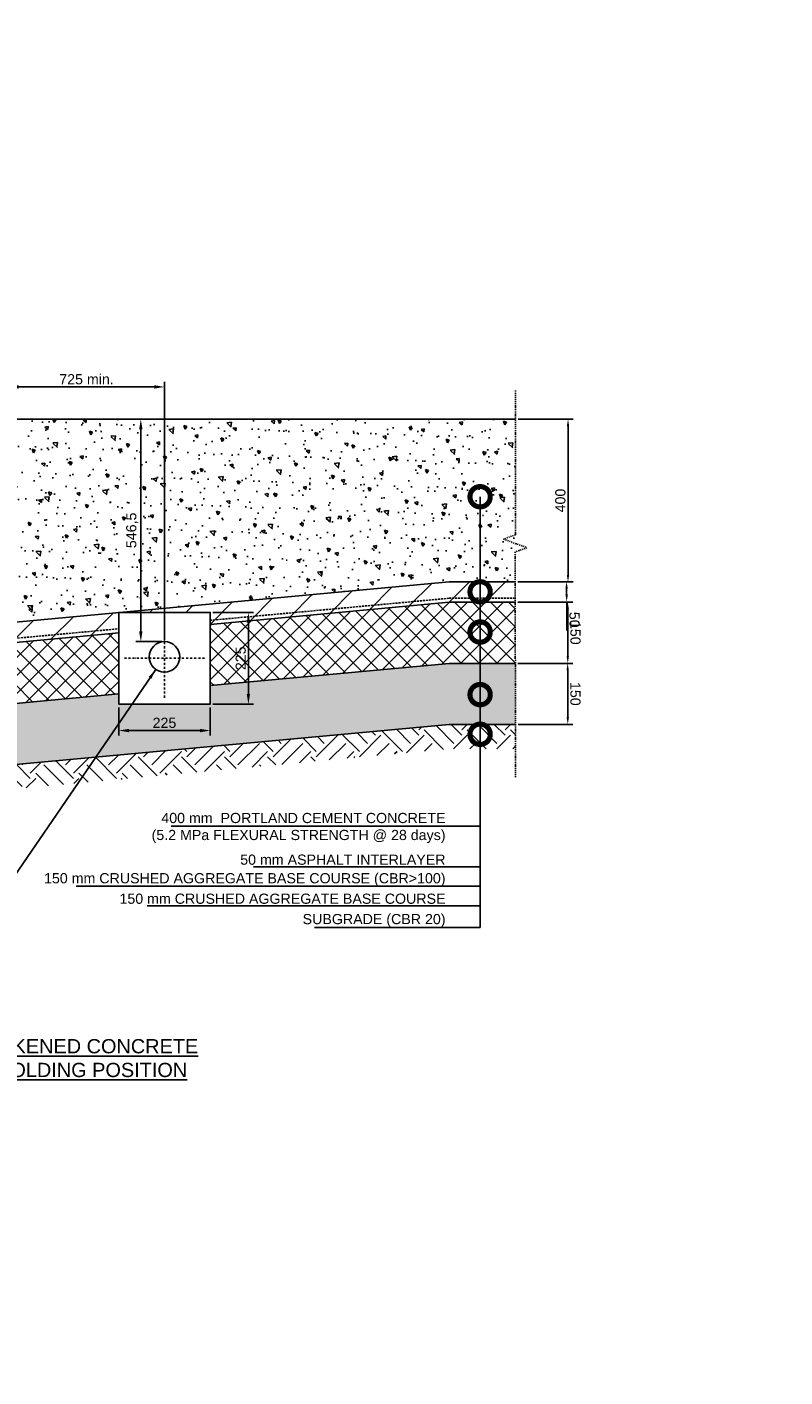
# Model space of a CAD drawing. Header units: metres. Extents: x -4024927 to 10167049, y -539908 to 13839353.
# Tile 73 of 211: x 1384262 to 1386125, y -126878 to -123563. Entities that reach past the tile are written whole.
import ezdxf
from ezdxf import colors
from ezdxf.entities.mleader import LeaderData, LeaderLine
from ezdxf.math import Vec2, Vec3

# ---------------------------------------------------------------- set-up
doc = ezdxf.new("R2010")
doc.units = ezdxf.units.M
for name, pattern in [('B-3-E-AF21$0$DASHDOT', [1, 0.5, -0.25, 0, -0.25]), ('CONTIUOUS', [0]), ('Dashdot', [10, 5, -2.5, 0, -2.5]), ('DASHED', [0.75, 0.5, -0.25])]:
    doc.linetypes.add(name, pattern=pattern)
for name, color, linetype in [('B-3-E-AF09$0$e-anno-daro', 40, 'Continuous'), ('B-ANNO-DIMN', 2, 'Continuous'), ('B-ANNO-T100', 2, 'Continuous'), ('B-ANNO-T200', 3, 'Continuous'), ('B-HATH-TYP4', 4, 'Continuous'), ('B-PLIN', 3, 'Continuous'), ('C-DETL-BREAKLINE', 1, 'Dashdot'), ('C-ROAD-SHAP-PATT-NEW', 7, 'Continuous'), ('EL-AGLI-EQUP-PAPI-N-RefEdit0', 1, 'CONTIUOUS'), ('V-PTOS-CL', 1, 'Continuous')]:
    doc.layers.add(name, color=color, linetype=linetype)
doc.styles.add('B-3-E-AF09$0$L100', font='arial.ttf')
doc.styles.get("Standard").update_dxf_attribs({"font": 'arial.ttf'})
doc.dimstyles.new('B-3-E-AF09$0$E-DETAIL', dxfattribs={"dimtxt": 200, "dimasz": 175, "dimexe": 0.18, "dimexo": 0.5, "dimgap": 50, "dimtad": 1, "dimdec": 0, "dimlfac": 0.1, "dimzin": 0, "dimdsep": 46, "dimtxsty": 'B-3-E-AF09$0$L100', "dimcen": 0, "dimadec": 0, "dimazin": 0, "dimtfac": 1, "dimtdec": 0, "dimtofl": 0, "dimtmove": 2, "dimatfit": 3, "dimfxl": 1, "dimtolj": 1, "dimtzin": 0, "dimarcsym": 0})
doc.dimstyles.new('ISO-25', dxfattribs={"dimscale": 10, "dimtxt": 2.5, "dimasz": 2.5, "dimexe": 1.25, "dimexo": 0.625, "dimtad": 1, "dimdec": 1, "dimtxsty": 'Standard', "dimcen": 2.5, "dimadec": 0, "dimazin": 0, "dimtfac": 1, "dimtdec": 1, "dimtmove": 0, "dimatfit": 3, "dimfxl": 1, "dimarcsym": 0})

# ---------------------------------------------------------------- blocks, each defined once
blk = doc.blocks.new('_DotSmall')
at = {"color": 0, "linetype": 'ByBlock', "const_width": 0.5}
blk.add_lwpolyline([(-0.0625, 0, 1), (0.0625, 0, 1)], format="xyb", close=True, dxfattribs=at)
blk = doc.blocks.new('*D248')
at = {"layer": 'B-ANNO-DIMN', "color": 0, "lineweight": -2, "transparency": 16777216}
for p, q in [((1385469, -124525.8), (1385604.5, -124525.8)), ((1385592, -124543.3), (1385591.9, -124908.3)), ((1385469, -124925.8), (1385604.4, -124925.8))]:
    blk.add_line(p, q, dxfattribs=at)
at = {"layer": 'B-ANNO-DIMN', "color": 0, "transparency": 16777216}
for points in [[(1385589.1, -124543.3), (1385594.9, -124543.3), (1385592, -124525.8)], [(1385589, -124908.3), (1385594.9, -124908.3), (1385591.9, -124925.8)]]:
    blk.add_solid(points, dxfattribs=at)
at = {"layer": 'Defpoints', "color": 0, "transparency": 16777216}
for p in [(1385462.8, -124525.8), (1385462.7, -124925.8), (1385591.9, -124925.8)]:
    blk.add_point(p, dxfattribs=at)
at = {"layer": 'B-ANNO-DIMN', "color": 0, "transparency": 16777216, "insert": (1385573.2, -124725.8), "char_height": 25, "attachment_point": 5, "rotation": 89.993}
blk.add_mtext('400', dxfattribs=at)
blk = doc.blocks.new('*D250')
at = {"layer": 'B-ANNO-DIMN', "color": 0, "lineweight": -2, "transparency": 16777216}
for p, q in [((1385468.6, -124925.7), (1385600.8, -124924.7)), ((1385588.5, -124942.3), (1385588.6, -124957.3)), ((1385469, -124975.7), (1385601.2, -124974.7)), ((1385588.7, -124974.8), (1385589.3, -125045.3))]:
    blk.add_line(p, q, dxfattribs=at)
at = {"layer": 'B-ANNO-DIMN', "color": 0, "transparency": 16777216}
for points in [[(1385591.4, -124942.3), (1385585.6, -124942.3), (1385588.3, -124924.8)], [(1385591.5, -124957.3), (1385585.7, -124957.3), (1385588.7, -124974.8)]]:
    blk.add_solid(points, dxfattribs=at)
at = {"layer": 'Defpoints', "color": 0, "transparency": 16777216}
for p in [(1385462.3, -124925.8), (1385462.7, -124975.8), (1385588.7, -124974.8)]:
    blk.add_point(p, dxfattribs=at)
at = {"layer": 'B-ANNO-DIMN', "color": 0, "transparency": 16777216, "insert": (1385607.8, -125018.6), "char_height": 25, "attachment_point": 5, "rotation": 270.4498}
blk.add_mtext('50', dxfattribs=at)
blk = doc.blocks.new('*D251')
at = {"layer": 'B-ANNO-DIMN', "color": 0, "lineweight": -2, "transparency": 16777216}
for p, q in [((1385468.6, -124975.8), (1385603.8, -124975.7)), ((1385591.3, -124993.2), (1385591.4, -125108.2)), ((1385468.7, -125125.8), (1385603.9, -125125.7))]:
    blk.add_line(p, q, dxfattribs=at)
at = {"layer": 'B-ANNO-DIMN', "color": 0, "transparency": 16777216}
for points in [[(1385594.3, -124993.2), (1385588.4, -124993.2), (1385591.3, -124975.7)], [(1385594.3, -125108.2), (1385588.5, -125108.2), (1385591.4, -125125.7)]]:
    blk.add_solid(points, dxfattribs=at)
at = {"layer": 'Defpoints', "color": 0, "transparency": 16777216}
for p in [(1385462.4, -124975.8), (1385462.5, -125125.8), (1385591.4, -125125.7)]:
    blk.add_point(p, dxfattribs=at)
at = {"layer": 'B-ANNO-DIMN', "color": 0, "transparency": 16777216, "insert": (1385610.1, -125050.7), "char_height": 25, "attachment_point": 5, "rotation": 270.0272}
blk.add_mtext('150', dxfattribs=at)
blk = doc.blocks.new('*D252')
at = {"layer": 'B-ANNO-DIMN', "color": 0, "lineweight": -2, "transparency": 16777216}
for p, q in [((1385468.8, -125125.8), (1385603.6, -125125.6)), ((1385591.1, -125143.1), (1385591.3, -125258.1)), ((1385469, -125275.8), (1385603.8, -125275.6))]:
    blk.add_line(p, q, dxfattribs=at)
at = {"layer": 'B-ANNO-DIMN', "color": 0, "transparency": 16777216}
for points in [[(1385594, -125143.1), (1385588.2, -125143.1), (1385591.1, -125125.6)], [(1385594.2, -125258.1), (1385588.4, -125258.1), (1385591.3, -125275.6)]]:
    blk.add_solid(points, dxfattribs=at)
at = {"layer": 'Defpoints', "color": 0, "transparency": 16777216}
for p in [(1385462.5, -125125.8), (1385462.7, -125275.8), (1385591.3, -125275.6)]:
    blk.add_point(p, dxfattribs=at)
at = {"layer": 'B-ANNO-DIMN', "color": 0, "transparency": 16777216, "insert": (1385610, -125200.6), "char_height": 25, "attachment_point": 5, "rotation": 270.0801}
blk.add_mtext('150', dxfattribs=at)
blk = doc.blocks.new('*D155')
at = {"layer": 'B-ANNO-DIMN', "color": 0, "lineweight": -2, "transparency": 16777216}
for p, q in [((1384216.8, -125069.6), (1384216.8, -124434.2)), ((1384600.1, -125069.6), (1384600.1, -124434.2)), ((1384241.8, -124446.7), (1384575.1, -124446.7))]:
    blk.add_line(p, q, dxfattribs=at)
at = {"layer": 'B-ANNO-DIMN', "color": 0, "transparency": 16777216}
for points in [[(1384241.8, -124442.6), (1384241.8, -124450.9), (1384216.8, -124446.7)], [(1384575.1, -124442.6), (1384575.1, -124450.9), (1384600.1, -124446.7)]]:
    blk.add_solid(points, dxfattribs=at)
at = {"layer": 'Defpoints', "color": 0, "transparency": 16777216}
for p in [(1384600.1, -124446.7), (1384216.8, -125075.8), (1384600.1, -125075.8)]:
    blk.add_point(p, dxfattribs=at)
at = {"layer": 'B-ANNO-DIMN', "color": 0, "transparency": 16777216, "insert": (1384408.5, -124428), "char_height": 25, "attachment_point": 5}
blk.add_mtext('725 min.', dxfattribs=at)
blk = doc.blocks.new('*D183')
at = {"layer": 'B-ANNO-DIMN', "color": 0, "lineweight": -2, "transparency": 16777216}
for p, q in [((1384718.9, -125000.8), (1384818.9, -125000.8)), ((1384806.4, -125025.8), (1384806.4, -125200.8)), ((1384718.9, -125225.8), (1384818.9, -125225.8))]:
    blk.add_line(p, q, dxfattribs=at)
at = {"layer": 'B-ANNO-DIMN', "color": 0, "transparency": 16777216}
for points in [[(1384802.2, -125025.8), (1384810.5, -125025.8), (1384806.4, -125000.8)], [(1384802.2, -125200.8), (1384810.5, -125200.8), (1384806.4, -125225.8)]]:
    blk.add_solid(points, dxfattribs=at)
at = {"layer": 'Defpoints', "color": 0, "transparency": 16777216}
for p in [(1384712.6, -125000.8), (1384712.6, -125225.8), (1384806.4, -125225.8)]:
    blk.add_point(p, dxfattribs=at)
at = {"layer": 'B-ANNO-DIMN', "color": 0, "transparency": 16777216, "insert": (1384787.6, -125113.3), "char_height": 25, "attachment_point": 5, "rotation": 90}
blk.add_mtext('225', dxfattribs=at)
blk = doc.blocks.new('*D184')
at = {"layer": 'B-ANNO-DIMN', "color": 0, "lineweight": -2, "transparency": 16777216}
for p, q in [((1384487.6, -125234), (1384487.6, -125303.2)), ((1384712.6, -125234), (1384712.6, -125303.2)), ((1384512.6, -125290.7), (1384687.6, -125290.7))]:
    blk.add_line(p, q, dxfattribs=at)
at = {"layer": 'B-ANNO-DIMN', "color": 0, "transparency": 16777216}
for points in [[(1384512.6, -125286.5), (1384512.6, -125294.9), (1384487.6, -125290.7)], [(1384687.6, -125286.5), (1384687.6, -125294.9), (1384712.6, -125290.7)]]:
    blk.add_solid(points, dxfattribs=at)
at = {"layer": 'Defpoints', "color": 0, "transparency": 16777216}
for p in [(1384487.6, -125227.8), (1384712.6, -125227.8), (1384712.6, -125290.7)]:
    blk.add_point(p, dxfattribs=at)
at = {"layer": 'B-ANNO-DIMN', "color": 0, "transparency": 16777216, "insert": (1384600.1, -125271.9), "char_height": 25, "attachment_point": 5}
blk.add_mtext('225', dxfattribs=at)
blk = doc.blocks.new('*D361')
at = {"layer": 'B-ANNO-DIMN', "color": 0, "lineweight": -2, "transparency": 16777216}
for p, q in [((1384593.9, -124525.8), (1384529.5, -124525.8)), ((1384542, -125047.3), (1384542, -124550.8)), ((1384593.9, -125072.3), (1384529.5, -125072.3))]:
    blk.add_line(p, q, dxfattribs=at)
at = {"layer": 'B-ANNO-DIMN', "color": 0, "transparency": 16777216}
for points in [[(1384537.8, -124550.8), (1384546.1, -124550.8), (1384542, -124525.8)], [(1384537.8, -125047.3), (1384546.1, -125047.3), (1384542, -125072.3)]]:
    blk.add_solid(points, dxfattribs=at)
at = {"layer": 'Defpoints', "color": 0, "transparency": 16777216}
for p in [(1384542, -124525.8), (1384600.1, -124525.8), (1384600.1, -125072.3)]:
    blk.add_point(p, dxfattribs=at)
at = {"layer": 'B-ANNO-DIMN', "color": 0, "transparency": 16777216, "insert": (1384520.8, -124799), "char_height": 25, "attachment_point": 5, "rotation": 90}
blk.add_mtext('546,5', dxfattribs=at)

msp = doc.modelspace()

# ---------------------------------------------------------------- hatches: boundary and pattern name
at = {"layer": 'B-HATH-TYP4'}
h = msp.add_hatch(dxfattribs=at)
h.set_pattern_fill('EARTH', color=252, scale=300, angle=45, style=0)
h.set_pattern_definition([(45, (1456501.26, -127940.72), (0, 106.06602), [75, -75]), (45, (1456481.37, -127920.83), (0, 106.06602), [75, -75]), (45, (1456461.48, -127900.945), (0, 106.06602), [75, -75]), (135, (1456461.48, -127887.69), (-106.06602, 7e-15), [75, -75]), (135, (1456481.37, -127867.8), (-106.06602, 7e-15), [75, -75]), (135, (1456501.26, -127847.91), (-106.06602, 7e-15), [75, -75])])
h.paths.add_polyline_path([(1385462.73, -125275.78), (1385299.52, -125275.78), (1384216.81, -125375.8), (1383618.41, -125376.89), (1383066.81, -125000.78), (1383066.81, -125060.78), (1383616.81, -125435.8), (1384216.81, -125435.8), (1385299.52, -125335.78), (1385462.17, -125335.78)])
at = {"layer": 'C-ROAD-SHAP-PATT-NEW', "linetype": 'Continuous', "lineweight": -3}
h = msp.add_hatch(dxfattribs=at)
h.set_pattern_fill('AR-CONC', color=252, scale=12.5, angle=90, style=0)
h.set_pattern_definition([(140, (1904972.29, 3087000.626), (7.8440169, 89.6575228), [9.375, -103.125]), (85, (1904972.29, 3087000.63), (-94.0240167, -17.3439167), [7.5, -82.5]), (190.4514445, (1904972.95, 3087008.1), (-86.1799989, 72.3136058), [7.967524, -87.642764]), (136.1842, (1904947.29, 3087000.63), (20.68991, 133.4051663), [14.0625, -154.6875]), (186.6356355, (1904949.02, 3087011.74), (-121.764825, 116.832743), [11.951293, -131.46422]), (81.184164, (1904947.29, 3087000.63), (-121.764825, 116.832743), [11.25, -123.75]), (111, (1904953.54, 3087013.126), (50.3273613, 74.6133815), [9.375, -103.125]), (56, (1904953.54, 3087013.13), (-90.6437556, 30.4144165), [7.5, -82.5]), (161.4514447, (1904957.74, 3087019.34), (-40.316394, 105.027797), [7.9675237, -87.642764]), (127.5, (1904972.293, 3087000.626), (-41.61173173, 1.5199819), [0, -81.5, 0, -83.75, 0, -82.8125]), (97.5, (1904972.293, 3087000.626), (-49.301464, 32.8836922), [0, -47.75, 0, -79.625, 0, -31.5625]), (57.5, (1904972.293, 3086972.75), (2.81935897, 66.72780452), [0, -31.25, 0, -97.5, 0, -129.375]), (47.5, (1904972.29, 3086960.25), (-12.5131228, 72.8982712), [0, -40.625, 0, -64.75, 0, -91.875])])
h.paths.add_polyline_path([(1384216.85, -125025.78), (1385299.52, -124925.78), (1385462.73, -124925.78), (1385462.73, -124525.78), (1384216.85, -124525.78)])
h = msp.add_hatch(dxfattribs=at)
h.set_pattern_fill('GRAVEL', color=252, scale=100, style=0)
h.set_pattern_definition([(228.0127875, (1905433.861, 3087096.617), (-800, -900), [13.4536, -1331.9088047]), (184.96974073, (1905424.861, 3087086.617), (1200, 100), [23.0868, -2285.592476]), (132.51044708, (1905401.861, 3087084.617), (1000, -1100), [16.2788, -1611.6032596]), (267.273689, (1905362.861, 3087059.617), (100, 2000), [21.0238, -2081.3558042]), (292.83365418, (1905361.861, 3087038.617), (-500, 1200), [20.6155, -2040.9373128]), (357.273689, (1905369.861, 3087019.617), (-2000, 100), [21.0238, -2081.3558042]), (37.69424047, (1905390.861, 3087018.617), (-1300, -1000), [27.8029, -2752.484855]), (72.25532837, (1905412.861, 3087035.617), (700, 2200), [26.2488, -2598.6321497]), (121.42956562, (1905420.861, 3087060.617), (-800, 1300), [21.095, -2088.407311]), (175.2363583, (1905409.861, 3087078.617), (1100, -100), [24.0832, -1180.076258]), (222.3974378, (1905385.861, 3087080.617), (-1200, -1100), [31.1448, -3083.3375005]), (138.81407483, (1905461.861, 3087058.617), (-700, 600), [10.6301, -1052.3844813]), (171.46923439, (1905453.861, 3087065.617), (1300, -200), [20.2237, -2002.1511416]), (225, (1905433.86, 3087068.62), (-1e-14, -100), [14.1421, -127.2792562]), (203.1985905, (1905426.861, 3087080.617), (500, 200), [7.6158, -753.9615106]), (291.8014095, (1905419.861, 3087077.617), (-100, 300), [10.7703, -527.7461807]), (30.96375653, (1905423.861, 3087067.617), (300, 200), [17.4929, -565.6022895]), (161.5650512, (1905438.86, 3087076.617), (200, -100), [12.6491, -303.578666]), (16.38954033, (1905361.861, 3087077.617), (1000, 300), [17.72, -1754.2845147]), (70.34617594, (1905378.861, 3087082.617), (-400, -1100), [14.8661, -1471.7407747]), (293.1985905, (1905438.861, 3087096.617), (-200, 500), [15.2315, -746.3458106]), (343.61045967, (1905444.861, 3087082.617), (-1000, 300), [17.72, -1754.2845147]), (339.4439548, (1905361.861, 3087015.617), (-500, 200), [17.088, -837.3123745]), (294.77514057, (1905377.861, 3087009.617), (-500, 1100), [14.3178, -1417.4643063]), (66.8014095, (1905439.861, 3086996.617), (200, 500), [15.2315, -746.3458106]), (17.35402464, (1905445.861, 3087010.617), (-1300, -400), [16.7631, -1659.5423614]), (69.4439548, (1905390.861, 3086996.617), (-200, -500), [8.544, -845.8563745]), (101.3099325, (1905433.861, 3086996.617), (-100, 400), [5.099, -504.8029514]), (165.9637565, (1905432.86, 3087001.617), (300, -100), [20.6155, -391.6950626]), (186.00900596, (1905412.861, 3087006.617), (1000, 100), [19.105, -1891.3923175]), (303.6900675, (1905423.86, 3087058.617), (-100, 200), [14.4222, -346.1329275]), (353.15722659, (1905431.861, 3087046.617), (1700, -200), [25.1794, -2492.7562624]), (60.9453959, (1905456.861, 3087043.617), (-400, -700), [10.2956, -1019.267414]), (90, (1905461.86, 3087052.62), (-100, 100), [6, -94]), (120.25643716, (1905410.861, 3087009.617), (400, -700), [13.8924, -1375.351999]), (48.0127875, (1905403.861, 3087021.617), (800, 900), [26.9072, -1318.4552047]), (0, (1905421.86, 3087041.62), (100, 100), [26, -74]), (325.30484647, (1905447.861, 3087041.617), (1000, -700), [15.8114, -1565.32743]), (254.0546041, (1905460.861, 3087032.617), (-100, -400), [14.5602, -713.450789]), (207.64597536, (1905456.861, 3087018.617), (-1900, -1000), [23.7065, -2346.9474182]), (175.42607874, (1905435.861, 3087007.617), (-1300, 100), [25.0799, -2482.9073408])])
h.paths.add_polyline_path([(1384487.61, -125225.78), (1384487.61, -125200.79), (1384216.81, -125225.8), (1383616.81, -125225.8), (1383616.81, -124995.8), (1383374.8, -124830.78), (1383374.8, -124750.78), (1382970.98, -124750.78), (1382970.98, -125000.78), (1383066.81, -125000.78), (1383616.81, -125375.8), (1384216.81, -125375.8), (1385299.52, -125275.78), (1385462.59, -125275.78), (1385462.73, -125125.78), (1385299.52, -125125.78), (1384712.61, -125180), (1384712.61, -125225.78)])
h = msp.add_hatch(dxfattribs=at)
h.set_pattern_fill('ANSI31', color=252, scale=502.5, style=0)
h.set_pattern_definition([(45, (1905361.86, 3086999.42), (-44.4151447, 44.4151447), [])])
h.paths.add_polyline_path([(1384712.61, -125000.78), (1384712.61, -125030), (1385299.52, -124975.78), (1385462.73, -124975.78), (1385462.73, -124925.78), (1385299.52, -124925.78), (1384216.85, -125025.78), (1384216.81, -125075.8), (1384487.61, -125050.79), (1384487.61, -125000.78)])
h = msp.add_hatch(dxfattribs=at)
h.set_pattern_fill('ANSI37', color=252, scale=250, style=0)
h.set_pattern_definition([(45, (1905361.86, 3086996.617), (-22.0970869, 22.0970869), []), (135, (1905361.86, 3086996.617), (-22.0970869, -22.0970869), [])])
h.paths.add_polyline_path([(1384712.61, -125030), (1384712.61, -125180), (1385299.52, -125125.78), (1385462.73, -125125.78), (1385462.73, -124975.78), (1385299.52, -124975.78)])
h.paths.add_polyline_path([(1384487.61, -125200.79), (1384487.61, -125050.79), (1384216.81, -125075.8), (1383616.81, -125075.8), (1383616.81, -125225.8), (1384216.81, -125225.8)])

# ---------------------------------------------------------------- linework, layer by layer
at = {"layer": 'B-PLIN'}
for points in [[(1384216.85, -124525.78), (1385462.73, -124525.78)], [(1384216.85, -125025.78), (1385299.52, -124925.78)], [(1385299.52, -124925.78), (1385462.73, -124925.78)], [(1384712.61, -125030), (1385299.52, -124975.78)], [(1385299.52, -124975.78), (1385462.73, -124975.78)], [(1384216.81, -125075.8), (1384487.61, -125050.79)], [(1384712.61, -125180), (1385299.52, -125125.78)], [(1385299.52, -125125.78), (1385462.73, -125125.78)], [(1384216.81, -125225.8), (1384487.61, -125200.79)], [(1384216.81, -125375.8), (1385299.52, -125275.78)], [(1385299.52, -125275.78), (1385462.73, -125275.78)]]:
    msp.add_lwpolyline(points, dxfattribs=at)
at = {"layer": 'B-PLIN', "linetype": 'DASHED', "ltscale": 10}
for points in [[(1384712.61, -125020), (1385299.52, -124965.78)], [(1385299.52, -124965.78), (1385462.73, -124965.78)], [(1384216.81, -125065.8), (1384487.61, -125040.79)]]:
    msp.add_lwpolyline(points, dxfattribs=at)
at = {"layer": 'C-DETL-BREAKLINE', "ltscale": 0.5}
msp.add_lwpolyline([(1385462.76, -124455.78), (1385462.8, -124809.91), (1385433.35, -124820.63), (1385491.05, -124841.62), (1385462.2, -124852.12), (1385462.71, -125405.78)], dxfattribs=at)
at = {"layer": 'EL-AGLI-EQUP-PAPI-N-RefEdit0'}
msp.add_arc((3071061.1, 6743365.78), 7095987.63, 260.537675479, 260.537675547, dxfattribs=at)
at = {"layer": 'V-PTOS-CL', "linetype": 'B-3-E-AF21$0$DASHDOT', "ltscale": 10}
for p, q in [((1384600.11, -124992.9), (1384600.11, -125210.69)), ((1384501.54, -125113.28), (1384702.05, -125113.28))]:
    msp.add_line(p, q, dxfattribs=at)
at = {"layer": 'V-PTOS-CL', "ltscale": 0.5}
msp.add_lwpolyline([(1384487.61, -125225.78), (1384712.61, -125225.78), (1384712.61, -125000.78), (1384487.61, -125000.78)], close=True, dxfattribs=at)
msp.add_circle((1384600.11, -125109.78), 37.5, dxfattribs=at)

# ---------------------------------------------------------------- texts
at = {"layer": 'B-ANNO-T200', "insert": (1384126.31, -126119.51), "char_height": 35, "width": 1374.987, "attachment_point": 5}
msp.add_mtext('{\\L\\C3;110 mm CONDUIT FOR THICKENED CONCRETE PAVEMENT AT RUNWAY HOLDING POSITION \\C256;\\P\\H0.71429x;\\l\\C2;SCALE 1:10}', dxfattribs=at)

# ---------------------------------------------------------------- dimensions: what is measured, and where the dimension line sits
at = {"layer": 'B-ANNO-DIMN'}
dim = msp.add_aligned_dim(p1=(1384216.81, -125075.8), p2=(1384600.11, -125075.8), distance=629.08, text='725 min.', dimstyle='ISO-25', override={"dimscale": 10}, dxfattribs=at)
dim.commit()
dim.dimension.update_dxf_attribs({"geometry": '*D155', "text_midpoint": (1384408.46, -124427.97)})
dim = msp.add_linear_dim(base=(1384541.96, -124525.78), p1=(1384600.11, -125072.28), p2=(1384600.11, -124525.78), angle=90, dimstyle='ISO-25', dxfattribs=at)
dim.commit()
dim.dimension.update_dxf_attribs({"geometry": '*D361', "text_midpoint": (1384520.83, -124799.03)})
for p1, p2, distance, picture, middle in [((1385462.8, -124525.78), (1385462.75, -124925.78), 129.19, '*D248', (1385573.22, -124725.8)), ((1385462.34, -124925.78), (1385462.73, -124975.78), 126, '*D250', (1385607.82, -125018.63)), ((1385462.38, -124975.78), (1385462.45, -125125.78), 128.96, '*D251', (1385610.12, -125050.71)), ((1385462.52, -125125.78), (1385462.73, -125275.78), 128.59, '*D252', (1385609.96, -125200.58))]:
    dim = msp.add_aligned_dim(p1=p1, p2=p2, distance=distance, dimstyle='ISO-25', override={"dimasz": 1.75}, dxfattribs=at)
    dim.commit()
    dim.dimension.update_dxf_attribs({"geometry": picture, "text_midpoint": middle})
dim = msp.add_linear_dim(base=(1384806.37, -125225.78), p1=(1384712.61, -125000.78), p2=(1384712.61, -125225.78), angle=90, dimstyle='ISO-25', override={"dimscale": 10}, dxfattribs=at)
dim.commit()
dim.dimension.update_dxf_attribs({"geometry": '*D183', "text_midpoint": (1384787.62, -125113.28)})
dim = msp.add_linear_dim(base=(1384712.61, -125290.69), p1=(1384487.61, -125227.8), p2=(1384712.61, -125227.8), dimstyle='ISO-25', override={"dimscale": 10}, dxfattribs=at)
dim.commit()
dim.dimension.update_dxf_attribs({"geometry": '*D184', "text_midpoint": (1384600.11, -125271.94)})

# ---------------------------------------------------------------- leaders
at = {"layer": 'B-3-E-AF09$0$e-anno-daro', "color": 2, "linetype": 'Continuous'}
msp.add_leader([(1384578.77, -125140.62, 132.19), (1384120, -125810, 132.19), (1384040, -125810, 132.19)], dimstyle='B-3-E-AF09$0$E-DETAIL', override={"dimscale": 10, "dimasz": 2.5}, dxfattribs=at)
at = {"layer": 'B-ANNO-T100'}
ml = msp.add_multileader_mtext('Standard', dxfattribs=at)
ml.set_content('400 mm  PORTLAND CEMENT CONCRETE\\P(5.2 MPa FLEXURAL STRENGTH @ 28 days)', color=256)
ml.set_leader_properties()
ml.set_arrow_properties(name='DOTSMALL')
ml.build(insert=Vec2(0, 0))
ml.multileader.update_dxf_attribs({"text_right_attachment_type": 6, "dogleg_length": 60, "arrow_head_size": 100})
ctx = ml.context
ctx.base_point, ctx.char_height, ctx.arrow_head_size, ctx.landing_gap_size, ctx.plane_origin = Vec3(1384546.77, -125509.19), 25, 100, 25, Vec3(1385375.9, -124729.3)
ctx.right_attachment, ctx.text_align_type = 6, 2
notes = []
notes.append((ctx, [(0, (1, 1, 0), (1385375.9, -125525.37), (-1, 0), 60, [(0, [(1385375.9, -124716.41)], 0, [])])]))
ctx.mtext.insert, ctx.mtext.alignment, ctx.mtext.flow_direction = Vec3(1385290.9, -125493.02), 3, 5
ml = msp.add_multileader_mtext('Standard', dxfattribs=at)
ml.set_content('50 mm ASPHALT INTERLAYER', color=256)
ml.set_leader_properties()
ml.set_arrow_properties(name='DOTSMALL')
ml.build(insert=Vec2(0, 0))
ml.multileader.update_dxf_attribs({"text_right_attachment_type": 6, "dogleg_length": 60, "arrow_head_size": 100})
ctx = ml.context
ctx.base_point, ctx.char_height, ctx.arrow_head_size, ctx.landing_gap_size, ctx.plane_origin = Vec3(1384763.15, -125608.03), 25, 100, 25, Vec3(1385375.86, -124861.38)
ctx.right_attachment, ctx.text_align_type = 6, 2
notes.append((ctx, [(0, (1, 1, 0), (1385375.86, -125625.32), (-1, 0), 60, [(0, [(1385375.86, -124950.02)], 0, [])])]))
ctx.mtext.insert, ctx.mtext.alignment, ctx.mtext.flow_direction = Vec3(1385290.86, -125595.32), 3, 5
ml = msp.add_multileader_mtext('Standard', dxfattribs=at)
ml.set_content('SUBGRADE (CBR 20)', color=256)
ml.set_leader_properties()
ml.set_arrow_properties(name='DOTSMALL')
ml.build(insert=Vec2(0, 0))
ml.multileader.update_dxf_attribs({"text_right_attachment_type": 6, "dogleg_length": 60, "arrow_head_size": 100})
ctx = ml.context
ctx.base_point, ctx.char_height, ctx.arrow_head_size, ctx.landing_gap_size, ctx.plane_origin = Vec3(1383117.76, -125674.63), 25, 100, 25, Vec3(1383057.76, -124830.4)
ctx.right_attachment = 6
notes.append((ctx, [(0, (1, 1, 0), (1383057.76, -125674.63), (1, 0), 60, [(0, [(1383057.76, -125033.2)], 0, [])])]))
ctx.mtext.insert, ctx.mtext.width, ctx.mtext.flow_direction = Vec3(1383142.76, -125657.96), 1481.1323, 5
ml = msp.add_multileader_mtext('Standard', dxfattribs=at)
ml.set_content('150 mm CRUSHED AGGREGATE BASE COURSE (CBR>100)', color=256)
ml.set_leader_properties()
ml.set_arrow_properties(name='DOTSMALL')
ml.build(insert=Vec2(0, 0))
ml.multileader.update_dxf_attribs({"text_right_attachment_type": 6, "dogleg_length": 60, "arrow_head_size": 100})
ctx = ml.context
ctx.base_point, ctx.char_height, ctx.arrow_head_size, ctx.landing_gap_size, ctx.plane_origin = Vec3(1384284.06, -125657.09), 25, 100, 25, Vec3(1385375.86, -124909.33)
ctx.right_attachment, ctx.text_align_type = 6, 2
notes.append((ctx, [(0, (1, 1, 0), (1385375.86, -125673.27), (-1, 0), 60, [(0, [(1385375.86, -125048.77)], 0, [])])]))
ctx.mtext.insert, ctx.mtext.alignment, ctx.mtext.flow_direction = Vec3(1385290.86, -125640.92), 3, 5
ml = msp.add_multileader_mtext('Standard', dxfattribs=at)
ml.set_content('150 mm CRUSHED AGGREGATE BASE COURSE', color=256)
ml.set_leader_properties()
ml.set_arrow_properties(name='DOTSMALL')
ml.build(insert=Vec2(0, 0))
ml.multileader.update_dxf_attribs({"text_right_attachment_type": 6, "dogleg_length": 60, "arrow_head_size": 100})
ctx = ml.context
ctx.base_point, ctx.char_height, ctx.arrow_head_size, ctx.landing_gap_size, ctx.plane_origin = Vec3(1384470.08, -125703.93), 25, 100, 25, Vec3(1385375.9, -124746.18)
ctx.right_attachment, ctx.text_align_type = 6, 2
notes.append((ctx, [(0, (1, 1, 0), (1385375.9, -125721.22), (-1, 0), 60, [(0, [(1385375.9, -125202.51)], 0, [])])]))
ctx.mtext.insert, ctx.mtext.alignment, ctx.mtext.flow_direction = Vec3(1385290.9, -125691.22), 3, 5
ml = msp.add_multileader_mtext('Standard', dxfattribs=at)
ml.set_content('SUBGRADE (CBR 20)', color=256)
ml.set_leader_properties()
ml.set_arrow_properties(name='DOTSMALL')
ml.build(insert=Vec2(0, 0))
ml.multileader.update_dxf_attribs({"text_right_attachment_type": 6, "dogleg_length": 60, "arrow_head_size": 100})
ctx = ml.context
ctx.base_point, ctx.char_height, ctx.arrow_head_size, ctx.landing_gap_size, ctx.plane_origin = Vec3(1384874.24, -125757.93), 25, 100, 25, Vec3(1385375.9, -124930.38)
ctx.right_attachment, ctx.text_align_type = 6, 2
notes.append((ctx, [(0, (1, 1, 0), (1385375.9, -125774.6), (-1, 0), 60, [(0, [(1385375.9, -125299.95)], 0, [])])]))
ctx.mtext.insert, ctx.mtext.width, ctx.mtext.alignment, ctx.mtext.flow_direction = Vec3(1385290.9, -125741.27), 1481.1323, 3, 5
for ctx, leaders in notes:
    for number, flags, end, landing, length, lines in leaders:
        leader = LeaderData()
        leader.index, (leader.has_last_leader_line, leader.has_dogleg_vector, leader.attachment_direction) = number, flags
        leader.last_leader_point, leader.dogleg_vector, leader.dogleg_length = Vec3(end), Vec3(landing), length
        for number, points, colour, breaks in lines:
            line = LeaderLine()
            line.index, line.vertices, line.color, line.breaks = number, Vec3.list(points), colors.encode_raw_color(colour), breaks
            leader.lines.append(line)
        ctx.leaders.append(leader)

doc.saveas('drawing.dxf')
